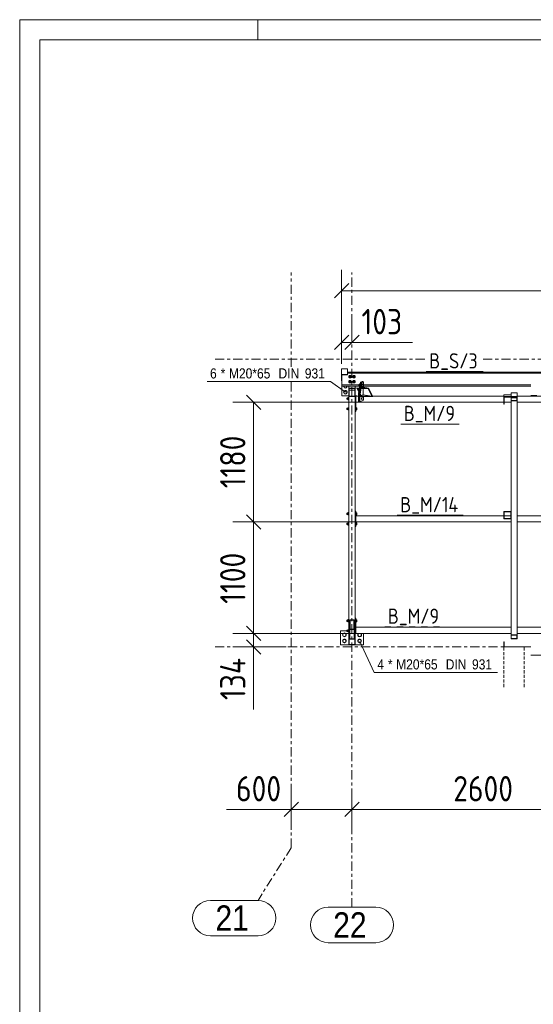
# Model space of a CAD drawing. Header units: millimetres. Extents: x 581 to 1768, y 561 to 1400.
# Tile 20 of 91: x 581 to 683, y 1206 to 1400. Entities that reach past the tile are written whole.
import ezdxf

# ---------------------------------------------------------------- set-up
doc = ezdxf.new("R2010")
doc.units = ezdxf.units.MM
doc.header["$LTSCALE"] = 0.6
for name, pattern in [('VERDECKT2', [1.5, 1, -0.5]), ('XKITLINE00', [0]), ('XKITLINE02', [4, 2, -2]), ('XKITLINE03', [6, 3, -1, 1, -1])]:
    doc.linetypes.add(name, pattern=pattern)
for name, color, linetype, lineweight in [('Bolt', 7, 'Continuous', 0), ('BoltMark', 3, 'Continuous', 0), ('DrawingSheet', 5, 'Continuous', 0), ('Part', 2, 'Continuous', 0), ('PartMark', 3, 'Continuous', 0), ('S-GRID', 1, 'Continuous', 0), ('Z-DIMENSIONS', 1, 'Continuous', 0)]:
    doc.layers.add(name, color=color, linetype=linetype, lineweight=lineweight)
doc.styles.add('ARIAL', font='ARIAL.TTF')
doc.styles.add('ISOCPEUR', font='ISOCPEUR.TTF')

msp = doc.modelspace()

# ---------------------------------------------------------------- linework, layer by layer
at = {"layer": 'Bolt', "color": 3, "linetype": 'XKITLINE00', "lineweight": 0}
for p, q in [((646.19, 1329.69), (646.16, 1329.58)), ((646.16, 1329.56), (646.19, 1329.68)), ((646.16, 1329.56), (646.16, 1329.58)), ((646.19, 1329.45), (646.16, 1329.56)), ((646.19, 1328.74), (646.16, 1328.62)), ((646.16, 1328.61), (646.19, 1328.72)), ((646.16, 1328.61), (646.16, 1328.62)), ((646.19, 1328.49), (646.16, 1328.61)), ((646.29, 1329.74), (646.18, 1329.56)), ((646.18, 1329.5), (646.29, 1329.69)), ((646.18, 1329.5), (646.18, 1329.56)), ((646.18, 1329.5), (646.29, 1329.32)), ((646.29, 1328.79), (646.18, 1328.61)), ((646.18, 1328.55), (646.29, 1328.73)), ((646.18, 1328.55), (646.18, 1328.61)), ((646.28, 1329.78), (646.19, 1329.69)), ((646.19, 1329.68), (646.28, 1329.76)), ((646.19, 1329.45), (646.25, 1329.4)), ((646.28, 1328.82), (646.19, 1328.74)), ((646.19, 1328.72), (646.28, 1328.8)), ((646.4, 1329.81), (646.28, 1329.78)), ((646.28, 1329.76), (646.4, 1329.79)), ((646.28, 1329.47), (646.3, 1329.53)), ((646.28, 1329.47), (646.28, 1329.5)), ((646.3, 1329.41), (646.28, 1329.47)), ((646.4, 1328.85), (646.28, 1328.82)), ((646.28, 1328.8), (646.4, 1328.84)), ((646.29, 1329.69), (646.29, 1329.74)), ((646.51, 1329.74), (646.29, 1329.74)), ((646.29, 1329.69), (646.51, 1329.69)), ((646.29, 1329.32), (646.51, 1329.32)), ((646.29, 1328.73), (646.29, 1328.79)), ((646.51, 1328.79), (646.29, 1328.79)), ((646.29, 1328.73), (646.51, 1328.73)), ((646.3, 1329.53), (646.34, 1329.57)), ((646.34, 1329.37), (646.3, 1329.41)), ((646.3, 1328.57), (646.34, 1328.61)), ((646.34, 1329.57), (646.4, 1329.58)), ((646.4, 1329.35), (646.34, 1329.37)), ((646.34, 1328.61), (646.4, 1328.63)), ((646.52, 1329.78), (646.4, 1329.81)), ((646.4, 1329.79), (646.52, 1329.76)), ((646.4, 1329.58), (646.46, 1329.57)), ((646.46, 1329.37), (646.4, 1329.35)), ((646.52, 1328.82), (646.4, 1328.85)), ((646.4, 1328.84), (646.52, 1328.8)), ((646.4, 1328.63), (646.46, 1328.61)), ((646.46, 1329.57), (646.51, 1329.53)), ((646.51, 1329.41), (646.46, 1329.37)), ((646.46, 1328.61), (646.51, 1328.57)), ((646.51, 1329.69), (646.51, 1329.74)), ((646.62, 1329.56), (646.51, 1329.74)), ((646.62, 1329.5), (646.51, 1329.69)), ((646.51, 1329.53), (646.52, 1329.47)), ((646.51, 1329.32), (646.62, 1329.5)), ((646.52, 1329.47), (646.51, 1329.41)), ((646.51, 1328.73), (646.51, 1328.79)), ((646.62, 1328.61), (646.51, 1328.79)), ((646.62, 1328.55), (646.51, 1328.73)), ((646.61, 1329.69), (646.52, 1329.78)), ((646.52, 1329.76), (646.61, 1329.68)), ((646.52, 1329.47), (646.52, 1329.5)), ((646.61, 1328.74), (646.52, 1328.82)), ((646.52, 1328.8), (646.61, 1328.72)), ((646.61, 1329.45), (646.56, 1329.4)), ((646.64, 1329.58), (646.61, 1329.69)), ((646.61, 1329.68), (646.64, 1329.56)), ((646.64, 1329.56), (646.61, 1329.45)), ((646.64, 1328.62), (646.61, 1328.74)), ((646.61, 1328.72), (646.64, 1328.61)), ((646.64, 1328.61), (646.61, 1328.49)), ((646.62, 1329.5), (646.62, 1329.56)), ((646.62, 1328.55), (646.62, 1328.61)), ((646.64, 1329.56), (646.64, 1329.58)), ((646.64, 1328.61), (646.64, 1328.62)), ((646.99, 1329.69), (646.96, 1329.58)), ((646.96, 1329.56), (646.99, 1329.68)), ((646.96, 1329.56), (646.96, 1329.58)), ((646.99, 1329.45), (646.96, 1329.56)), ((646.99, 1328.74), (646.96, 1328.62)), ((646.96, 1328.61), (646.99, 1328.72)), ((646.96, 1328.61), (646.96, 1328.62)), ((646.99, 1328.49), (646.96, 1328.61)), ((647.09, 1329.74), (646.98, 1329.56)), ((646.98, 1329.5), (647.09, 1329.69)), ((646.98, 1329.5), (646.98, 1329.56)), ((646.98, 1329.5), (647.09, 1329.32)), ((647.09, 1328.79), (646.98, 1328.61)), ((646.98, 1328.55), (647.09, 1328.73)), ((646.98, 1328.55), (646.98, 1328.61)), ((647.08, 1329.78), (646.99, 1329.69)), ((646.99, 1329.68), (647.08, 1329.76)), ((646.99, 1329.45), (647.05, 1329.4)), ((647.08, 1328.82), (646.99, 1328.74)), ((646.99, 1328.72), (647.08, 1328.8)), ((647.2, 1329.81), (647.08, 1329.78)), ((647.08, 1329.76), (647.2, 1329.79)), ((647.08, 1329.47), (647.1, 1329.53)), ((647.08, 1329.47), (647.08, 1329.5)), ((647.1, 1329.41), (647.08, 1329.47)), ((647.2, 1328.85), (647.08, 1328.82)), ((647.08, 1328.8), (647.2, 1328.84)), ((647.09, 1329.69), (647.09, 1329.74)), ((647.31, 1329.74), (647.09, 1329.74)), ((647.09, 1329.69), (647.31, 1329.69)), ((647.09, 1329.32), (647.31, 1329.32)), ((647.09, 1328.73), (647.09, 1328.79)), ((647.31, 1328.79), (647.09, 1328.79)), ((647.09, 1328.73), (647.31, 1328.73)), ((647.1, 1329.53), (647.14, 1329.57)), ((647.14, 1329.37), (647.1, 1329.41)), ((647.1, 1328.57), (647.14, 1328.61)), ((647.14, 1329.57), (647.2, 1329.58)), ((647.2, 1329.35), (647.14, 1329.37)), ((647.14, 1328.61), (647.2, 1328.63)), ((647.32, 1329.78), (647.2, 1329.81)), ((647.2, 1329.79), (647.32, 1329.76)), ((647.2, 1329.58), (647.26, 1329.57)), ((647.26, 1329.37), (647.2, 1329.35)), ((647.32, 1328.82), (647.2, 1328.85)), ((647.2, 1328.84), (647.32, 1328.8)), ((647.2, 1328.63), (647.26, 1328.61)), ((647.26, 1329.57), (647.31, 1329.53)), ((647.31, 1329.41), (647.26, 1329.37)), ((647.26, 1328.61), (647.31, 1328.57)), ((647.31, 1329.69), (647.31, 1329.74)), ((647.42, 1329.56), (647.31, 1329.74)), ((647.42, 1329.5), (647.31, 1329.69)), ((647.31, 1329.53), (647.32, 1329.47)), ((647.31, 1329.32), (647.42, 1329.5)), ((647.32, 1329.47), (647.31, 1329.41)), ((647.31, 1328.73), (647.31, 1328.79)), ((647.42, 1328.61), (647.31, 1328.79)), ((647.42, 1328.55), (647.31, 1328.73)), ((647.41, 1329.69), (647.32, 1329.78)), ((647.32, 1329.76), (647.41, 1329.68)), ((647.32, 1329.47), (647.32, 1329.5)), ((647.41, 1328.74), (647.32, 1328.82)), ((647.32, 1328.8), (647.41, 1328.72)), ((647.41, 1329.45), (647.36, 1329.4)), ((647.44, 1329.58), (647.41, 1329.69)), ((647.41, 1329.68), (647.44, 1329.56)), ((647.44, 1329.56), (647.41, 1329.45)), ((647.44, 1328.62), (647.41, 1328.74)), ((647.41, 1328.72), (647.44, 1328.61)), ((647.44, 1328.61), (647.41, 1328.49)), ((647.42, 1329.5), (647.42, 1329.56)), ((647.42, 1328.55), (647.42, 1328.61)), ((647.44, 1329.56), (647.44, 1329.58)), ((647.44, 1328.61), (647.44, 1328.62)), ((645.33, 1327.4), (645.16, 1327.69)), ((645.16, 1326.5), (645.33, 1326.8)), ((645.68, 1327.4), (645.33, 1327.4)), ((645.33, 1326.8), (645.68, 1326.8)), ((645.84, 1327.69), (645.68, 1327.4)), ((645.68, 1326.8), (645.85, 1326.5)), ((646.18, 1328.55), (646.29, 1328.37)), ((646.19, 1328.49), (646.25, 1328.44)), ((646.28, 1328.51), (646.3, 1328.57)), ((646.28, 1328.51), (646.28, 1328.55)), ((646.3, 1328.46), (646.28, 1328.51)), ((646.29, 1328.37), (646.51, 1328.37)), ((646.34, 1328.41), (646.3, 1328.46)), ((646.4, 1328.4), (646.34, 1328.41)), ((646.46, 1328.41), (646.4, 1328.4)), ((646.51, 1328.46), (646.46, 1328.41)), ((646.51, 1328.57), (646.52, 1328.51)), ((646.51, 1328.37), (646.62, 1328.55)), ((646.52, 1328.51), (646.51, 1328.46)), ((646.52, 1328.51), (646.52, 1328.55)), ((646.61, 1328.49), (646.56, 1328.44)), ((646.98, 1328.55), (647.09, 1328.37)), ((646.99, 1328.49), (647.05, 1328.44)), ((647.08, 1328.51), (647.1, 1328.57)), ((647.08, 1328.51), (647.08, 1328.55)), ((647.1, 1328.46), (647.08, 1328.51)), ((647.09, 1328.37), (647.31, 1328.37)), ((647.14, 1328.41), (647.1, 1328.46)), ((647.2, 1328.4), (647.14, 1328.41)), ((647.26, 1328.41), (647.2, 1328.4)), ((647.31, 1328.46), (647.26, 1328.41)), ((647.31, 1328.57), (647.32, 1328.51)), ((647.31, 1328.37), (647.42, 1328.55)), ((647.32, 1328.51), (647.31, 1328.46)), ((647.32, 1328.51), (647.32, 1328.55)), ((647.41, 1328.49), (647.36, 1328.44)), ((648.19, 1328.11), (648.12, 1327.85)), ((648.12, 1327.85), (648.29, 1327.82)), ((648.19, 1327.65), (648.12, 1327.85)), ((648.29, 1328.09), (648.14, 1327.84)), ((648.14, 1327.84), (648.32, 1327.72)), ((648.33, 1328.18), (648.19, 1328.11)), ((648.19, 1328.11), (648.36, 1328.08)), ((648.19, 1327.65), (648.28, 1327.63)), ((648.29, 1328.09), (648.39, 1328.09)), ((648.29, 1327.82), (648.36, 1328.08)), ((648.29, 1327.82), (648.32, 1327.72)), ((648.39, 1328.09), (648.32, 1327.72)), ((648.33, 1328.18), (648.37, 1328.17)), ((648.36, 1327.95), (648.34, 1327.89)), ((648.34, 1327.89), (648.34, 1327.84)), ((648.34, 1327.84), (648.34, 1327.82)), ((648.34, 1327.82), (648.37, 1327.78)), ((648.39, 1328.09), (648.36, 1328.08)), ((648.37, 1327.97), (648.36, 1327.95)), ((648.4, 1327.99), (648.37, 1327.97)), ((648.37, 1327.84), (648.45, 1327.76)), ((648.37, 1327.78), (648.45, 1327.73)), ((648.48, 1328.02), (648.4, 1327.99)), ((648.54, 1327.69), (648.45, 1327.73)), ((648.56, 1328.03), (648.48, 1328.02)), ((648.49, 1327.93), (648.48, 1327.87)), ((648.48, 1327.87), (648.48, 1327.82)), ((648.48, 1327.82), (648.48, 1327.76)), ((648.48, 1327.76), (648.49, 1327.72)), ((648.51, 1327.97), (648.49, 1327.93)), ((648.49, 1327.72), (648.51, 1327.71)), ((648.56, 1328.03), (648.51, 1327.71)), ((648.54, 1328.01), (648.51, 1327.97)), ((648.56, 1328.03), (648.54, 1328.01)), ((648.65, 1327.66), (648.54, 1327.69)), ((648.63, 1328.03), (648.56, 1327.77)), ((648.56, 1327.77), (648.63, 1327.57)), ((648.56, 1327.77), (648.73, 1327.74)), ((648.69, 1328.02), (648.58, 1328.03)), ((648.74, 1327.99), (648.59, 1328.01)), ((648.59, 1327.7), (648.69, 1327.68)), ((648.59, 1327.7), (648.66, 1327.68)), ((648.61, 1327.79), (648.62, 1327.85)), ((648.62, 1327.74), (648.61, 1327.79)), ((648.62, 1327.85), (648.63, 1327.9)), ((648.62, 1327.8), (648.63, 1327.88)), ((648.63, 1327.72), (648.62, 1327.8)), ((648.63, 1327.7), (648.62, 1327.74)), ((648.76, 1328.09), (648.63, 1328.03)), ((648.63, 1328.03), (648.8, 1328)), ((648.63, 1327.9), (648.65, 1327.95)), ((648.63, 1327.88), (648.66, 1327.95)), ((648.66, 1327.68), (648.63, 1327.72)), ((648.65, 1327.67), (648.63, 1327.7)), ((648.67, 1327.59), (648.63, 1327.57)), ((648.63, 1327.57), (648.8, 1327.54)), ((648.65, 1327.95), (648.68, 1327.99)), ((648.68, 1327.66), (648.65, 1327.67)), ((648.69, 1327.66), (648.65, 1327.66)), ((648.65, 1327.66), (648.68, 1327.66)), ((648.66, 1327.95), (648.71, 1327.99)), ((648.69, 1327.68), (648.66, 1327.68)), ((648.67, 1327.59), (648.76, 1328.09)), ((648.74, 1327.59), (648.67, 1327.59)), ((648.68, 1327.99), (648.71, 1328.01)), ((648.69, 1327.66), (648.68, 1327.66)), ((648.75, 1328.01), (648.69, 1328.02)), ((648.69, 1328.02), (648.73, 1328.01)), ((648.71, 1328.01), (648.73, 1328.01)), ((648.71, 1327.99), (648.74, 1327.99)), ((648.73, 1328.01), (648.75, 1328.01)), ((648.73, 1327.74), (648.8, 1328)), ((648.8, 1327.54), (648.73, 1327.74)), ((648.74, 1327.59), (648.91, 1327.59)), ((648.76, 1328.09), (648.82, 1328.09)), ((648.8, 1328), (648.95, 1328.07)), ((648.91, 1327.59), (648.8, 1327.54)), ((648.82, 1328.09), (648.95, 1328.07)), ((648.83, 1328.08), (648.98, 1327.99)), ((648.98, 1327.99), (648.91, 1327.59)), ((648.98, 1327.99), (648.95, 1328.07)), ((645.33, 1326.2), (645.16, 1326.5)), ((645.68, 1326.2), (645.33, 1326.2)), ((645.85, 1326.5), (645.68, 1326.2)), ((645.81, 1325.35), (645.81, 1325.34)), ((645.81, 1325.35), (645.95, 1325.35)), ((645.81, 1325.35), (645.81, 1325.34)), ((645.81, 1325.35), (645.95, 1325.35)), ((645.81, 1325.34), (645.81, 1325.13)), ((645.81, 1325.34), (645.81, 1325.11)), ((645.81, 1325.11), (645.81, 1325.13)), ((645.81, 1325.11), (645.95, 1325.11)), ((645.81, 1325.11), (645.95, 1325.11)), ((645.95, 1325.45), (645.95, 1325.01)), ((645.95, 1325.45), (646.15, 1325.45)), ((645.95, 1325.45), (645.95, 1325.01)), ((645.95, 1325.45), (646.15, 1325.45)), ((645.95, 1325.34), (646.15, 1325.34)), ((645.95, 1325.34), (646.15, 1325.34)), ((645.95, 1325.12), (646.15, 1325.12)), ((645.95, 1325.12), (646.15, 1325.12)), ((645.95, 1325.01), (646.15, 1325.01)), ((645.95, 1325.01), (646.15, 1325.01)), ((646.15, 1325.47), (646.15, 1324.99)), ((646.15, 1325.47), (646.2, 1325.47)), ((646.15, 1325.47), (646.15, 1324.99)), ((646.15, 1325.47), (646.2, 1325.47)), ((646.15, 1324.99), (646.2, 1324.99)), ((646.15, 1324.99), (646.2, 1324.99)), ((648.61, 1325.27), (648.73, 1325.25)), ((648.69, 1325.54), (648.8, 1325.51)), ((648.69, 1325.08), (648.8, 1325.06)), ((648.73, 1325.25), (648.8, 1325.51)), ((648.8, 1325.06), (648.73, 1325.25)), ((648.8, 1325.51), (648.95, 1325.58)), ((648.83, 1325.6), (648.95, 1325.58)), ((645.81, 1323.35), (645.81, 1323.34)), ((645.81, 1323.35), (645.95, 1323.35)), ((645.81, 1323.35), (645.81, 1323.34)), ((645.81, 1323.35), (645.95, 1323.35)), ((645.81, 1323.34), (645.81, 1323.13)), ((645.81, 1323.34), (645.81, 1323.11)), ((645.81, 1323.11), (645.81, 1323.13)), ((645.81, 1323.11), (645.95, 1323.11)), ((645.81, 1323.11), (645.95, 1323.11)), ((645.95, 1323.45), (645.95, 1323.01)), ((645.95, 1323.45), (646.15, 1323.45)), ((645.95, 1323.45), (645.95, 1323.01)), ((645.95, 1323.45), (646.15, 1323.45)), ((645.95, 1323.34), (646.15, 1323.34)), ((645.95, 1323.34), (646.15, 1323.34)), ((645.95, 1323.12), (646.15, 1323.12)), ((645.95, 1323.12), (646.15, 1323.12)), ((645.95, 1323.01), (646.15, 1323.01)), ((645.95, 1323.01), (646.15, 1323.01)), ((646.15, 1323.47), (646.15, 1322.99)), ((646.15, 1323.47), (646.2, 1323.47)), ((646.15, 1323.47), (646.15, 1322.99)), ((646.15, 1323.47), (646.2, 1323.47)), ((646.15, 1322.99), (646.2, 1322.99)), ((646.15, 1322.99), (646.2, 1322.99)), ((647.56, 1323.47), (647.61, 1323.47)), ((647.56, 1323.47), (647.61, 1323.47)), ((647.56, 1322.99), (647.61, 1322.99)), ((647.56, 1322.99), (647.61, 1322.99)), ((647.61, 1323.47), (647.61, 1322.99)), ((647.61, 1323.47), (647.61, 1322.99)), ((647.61, 1323.44), (647.76, 1323.44)), ((647.61, 1323.44), (647.76, 1323.44)), ((647.61, 1323.34), (647.76, 1323.34)), ((647.61, 1323.34), (647.76, 1323.34)), ((647.61, 1323.13), (647.76, 1323.13)), ((647.61, 1323.13), (647.76, 1323.13)), ((647.61, 1323.02), (647.76, 1323.02)), ((647.61, 1323.02), (647.76, 1323.02)), ((647.76, 1323.02), (647.76, 1323.44)), ((647.76, 1323.44), (647.76, 1323.02)), ((645.81, 1302.65), (645.81, 1302.64)), ((645.81, 1302.65), (645.95, 1302.65)), ((645.81, 1302.64), (645.81, 1302.43)), ((645.81, 1302.41), (645.81, 1302.43)), ((645.81, 1302.41), (645.95, 1302.41)), ((645.95, 1302.75), (645.95, 1302.31)), ((645.95, 1302.75), (646.15, 1302.75)), ((645.95, 1302.64), (646.15, 1302.64)), ((645.95, 1302.42), (646.15, 1302.42)), ((645.95, 1302.31), (646.15, 1302.31)), ((646.15, 1302.77), (646.15, 1302.29)), ((646.15, 1302.77), (646.2, 1302.77)), ((646.15, 1302.29), (646.2, 1302.29)), ((647.56, 1302.77), (647.61, 1302.77)), ((647.56, 1302.29), (647.61, 1302.29)), ((647.61, 1302.77), (647.61, 1302.29)), ((647.61, 1302.74), (647.76, 1302.74)), ((647.61, 1302.64), (647.76, 1302.64)), ((647.61, 1302.43), (647.76, 1302.43)), ((647.61, 1302.32), (647.76, 1302.32)), ((647.76, 1302.32), (647.76, 1302.74)), ((645.81, 1300.65), (645.81, 1300.64)), ((645.81, 1300.65), (645.95, 1300.65)), ((645.81, 1300.64), (645.81, 1300.43)), ((645.81, 1300.41), (645.81, 1300.43)), ((645.81, 1300.41), (645.95, 1300.41)), ((645.95, 1300.75), (645.95, 1300.31)), ((645.95, 1300.75), (646.15, 1300.75)), ((645.95, 1300.64), (646.15, 1300.64)), ((645.95, 1300.42), (646.15, 1300.42)), ((645.95, 1300.31), (646.15, 1300.31)), ((646.15, 1300.77), (646.15, 1300.29)), ((646.15, 1300.77), (646.2, 1300.77)), ((646.15, 1300.29), (646.2, 1300.29)), ((647.56, 1300.77), (647.61, 1300.77)), ((647.56, 1300.29), (647.61, 1300.29)), ((647.61, 1300.77), (647.61, 1300.29)), ((647.61, 1300.74), (647.76, 1300.74)), ((647.61, 1300.64), (647.76, 1300.64)), ((647.61, 1300.43), (647.76, 1300.43)), ((647.61, 1300.32), (647.76, 1300.32)), ((647.76, 1300.32), (647.76, 1300.74)), ((645.81, 1281.55), (645.81, 1281.54)), ((645.81, 1281.55), (645.95, 1281.55)), ((645.81, 1281.55), (645.81, 1281.54)), ((645.81, 1281.55), (645.95, 1281.55)), ((645.81, 1281.54), (645.81, 1281.33)), ((645.81, 1281.54), (645.81, 1281.31)), ((645.81, 1281.31), (645.81, 1281.33)), ((645.81, 1281.31), (645.95, 1281.31)), ((645.81, 1281.31), (645.95, 1281.31)), ((645.95, 1281.65), (645.95, 1281.21)), ((645.95, 1281.65), (646.15, 1281.65)), ((645.95, 1281.65), (645.95, 1281.21)), ((645.95, 1281.65), (646.15, 1281.65)), ((645.95, 1281.54), (646.15, 1281.54)), ((645.95, 1281.54), (646.15, 1281.54)), ((645.95, 1281.32), (646.15, 1281.32)), ((645.95, 1281.32), (646.15, 1281.32)), ((645.95, 1281.21), (646.15, 1281.21)), ((645.95, 1281.21), (646.15, 1281.21)), ((646.15, 1281.67), (646.15, 1281.19)), ((646.15, 1281.67), (646.2, 1281.67)), ((646.15, 1281.67), (646.15, 1281.19)), ((646.15, 1281.67), (646.2, 1281.67)), ((646.15, 1281.19), (646.2, 1281.19)), ((646.15, 1281.19), (646.2, 1281.19)), ((647.56, 1281.67), (647.61, 1281.67)), ((647.56, 1281.67), (647.61, 1281.67)), ((647.56, 1281.19), (647.61, 1281.19)), ((647.56, 1281.19), (647.61, 1281.19)), ((647.61, 1281.67), (647.61, 1281.19)), ((647.61, 1281.67), (647.61, 1281.19)), ((647.61, 1281.64), (647.76, 1281.64)), ((647.61, 1281.64), (647.76, 1281.64)), ((647.61, 1281.54), (647.76, 1281.54)), ((647.61, 1281.54), (647.76, 1281.54)), ((647.61, 1281.33), (647.76, 1281.33)), ((647.61, 1281.33), (647.76, 1281.33)), ((647.61, 1281.22), (647.76, 1281.22)), ((647.61, 1281.22), (647.76, 1281.22)), ((647.76, 1281.22), (647.76, 1281.64)), ((647.76, 1281.64), (647.76, 1281.22)), ((645, 1278.82), (645.3, 1278.99)), ((645, 1278.47), (645, 1278.82)), ((645.3, 1278.3), (645, 1278.47)), ((645.3, 1278.99), (645.6, 1278.82)), ((645.6, 1278.47), (645.3, 1278.3)), ((645.6, 1278.82), (645.6, 1278.47)), ((645.81, 1279.55), (645.81, 1279.54)), ((645.81, 1279.55), (645.95, 1279.55)), ((645.81, 1279.55), (645.81, 1279.54)), ((645.81, 1279.55), (645.95, 1279.55)), ((645.81, 1279.54), (645.81, 1279.45)), ((645.81, 1279.54), (645.81, 1279.31)), ((645.81, 1279.31), (645.95, 1279.31)), ((645.95, 1279.65), (645.95, 1279.45)), ((645.95, 1279.65), (646.15, 1279.65)), ((645.95, 1279.65), (645.95, 1279.21)), ((645.95, 1279.65), (646.15, 1279.65)), ((645.95, 1279.54), (646.15, 1279.54)), ((645.95, 1279.54), (646.15, 1279.54)), ((645.95, 1279.32), (646.15, 1279.32)), ((645.95, 1279.21), (646.15, 1279.21)), ((646.15, 1279.67), (646.15, 1279.45)), ((646.15, 1279.67), (646.2, 1279.67)), ((646.15, 1279.67), (646.15, 1279.19)), ((646.15, 1279.67), (646.2, 1279.67)), ((646.15, 1279.19), (646.2, 1279.19)), ((648, 1278.82), (648.19, 1278.93)), ((648, 1278.47), (648, 1278.82)), ((648.3, 1278.3), (648, 1278.47)), ((648.6, 1278.47), (648.3, 1278.3)), ((648.41, 1278.93), (648.6, 1278.82)), ((648.6, 1278.82), (648.6, 1278.47)), ((645, 1277.62), (645.3, 1277.79)), ((645, 1277.27), (645, 1277.62)), ((645.3, 1277.1), (645, 1277.27)), ((645.3, 1277.79), (645.6, 1277.62)), ((645.6, 1277.27), (645.3, 1277.1)), ((645.6, 1277.62), (645.6, 1277.27)), ((648, 1277.62), (648.3, 1277.79)), ((648, 1277.27), (648, 1277.62)), ((648.3, 1277.1), (648, 1277.27)), ((648.3, 1277.79), (648.6, 1277.62)), ((648.6, 1277.27), (648.3, 1277.1)), ((648.6, 1277.62), (648.6, 1277.27))]:
    msp.add_line(p, q, dxfattribs=at)
for centre, start, end in [((645.5, 1327.7), 182.1333, 357.8667), ((645.5, 1326.5), 360, 180), ((645.5, 1326.5), 180, 360), ((645.3, 1278.65), 90, 270), ((645.3, 1278.65), 270, 90), ((648.3, 1278.65), 127.9264, 52.0736), ((645.3, 1277.45), 90, 270), ((645.3, 1277.45), 270, 90), ((648.3, 1277.45), 90, 270), ((648.3, 1277.45), 270, 90)]:
    msp.add_arc(centre, 0.37, start, end, dxfattribs=at)
at = {"layer": 'BoltMark', "color": 4, "linetype": 'XKITLINE00', "lineweight": 0}
for p, q in [((618.17, 1328.62), (642.53, 1328.62)), ((645.5, 1326.5), (642.53, 1328.62)), ((648.34, 1277.35), (651.2, 1271.22)), ((651.2, 1271.22), (675.55, 1271.22))]:
    msp.add_line(p, q, dxfattribs=at)
at = {"layer": 'DrawingSheet', "color": 2, "linetype": 'XKITLINE00', "lineweight": 0}
for p, q in [((1768.18, 1400), (581.18, 1400)), ((581.18, 1400), (581.18, 561)), ((628.18, 1396), (628.18, 1400))]:
    msp.add_line(p, q, dxfattribs=at)
at = {"layer": 'DrawingSheet', "color": 3, "linetype": 'XKITLINE00', "lineweight": 0}
for p, q in [((1764.18, 1396), (585.18, 1396)), ((585.18, 1396), (585.18, 565))]:
    msp.add_line(p, q, dxfattribs=at)
at = {"layer": 'Part', "color": 2, "linetype": 'XKITLINE00', "lineweight": 0}
for p, q in [((645.94, 1331.13), (644.74, 1331.13)), ((644.74, 1331.13), (644.74, 1328.74)), ((645.94, 1331.13), (645.94, 1329.94)), ((644.74, 1330), (645.94, 1330)), ((644.74, 1328.74), (644.8, 1328.74)), ((645.94, 1329.94), (644.8, 1329.94)), ((644.8, 1329.94), (644.8, 1328.74)), ((644.8, 1327.69), (644.8, 1328.74)), ((704.8, 1330.49), (645.94, 1330.49)), ((645.94, 1330.25), (704.8, 1330.25)), ((648.46, 1328.47), (648.8, 1328.63)), ((648.64, 1328.47), (648.93, 1328.61)), ((648.64, 1328.47), (648.93, 1328.61)), ((648.8, 1328.63), (648.93, 1328.61)), ((648.93, 1328.61), (649.07, 1328.58)), ((644.8, 1327.99), (648.37, 1327.99)), ((644.8, 1327.99), (648.37, 1327.99)), ((644.8, 1327.98), (648.37, 1327.98)), ((644.8, 1327.69), (648.32, 1327.69)), ((644.8, 1327.69), (644.8, 1325.8)), ((646.2, 1325.65), (646.2, 1327.69)), ((647.4, 1327.32), (646.2, 1327.32)), ((647.34, 1327.26), (646.26, 1327.26)), ((646.26, 1327.26), (646.26, 1325.71)), ((646.26, 1326.93), (647.34, 1326.93)), ((647.34, 1325.71), (647.34, 1327.26)), ((647.4, 1327.38), (647.4, 1327.69)), ((647.4, 1327.69), (647.4, 1325.65)), ((647.4, 1327.38), (647.77, 1327.32)), ((648.12, 1326.59), (647.77, 1327.32)), ((647.77, 1327.32), (648.25, 1327.32)), ((648.15, 1326.76), (647.92, 1327.26)), ((647.92, 1327.26), (648.24, 1327.26)), ((647.99, 1327.69), (648.31, 1327.63)), ((648.46, 1328.47), (648.07, 1326.3)), ((648.15, 1326.76), (648.12, 1326.59)), ((648.21, 1326.01), (648.64, 1328.47)), ((648.64, 1328.47), (648.21, 1326.01)), ((648.24, 1327.26), (648.25, 1327.32)), ((648.34, 1325.73), (648.83, 1328.47)), ((648.64, 1328.47), (648.46, 1328.47)), ((648.61, 1327.26), (648.63, 1327.32)), ((649.99, 1327.26), (648.61, 1327.26)), ((648.63, 1327.32), (649.02, 1327.51)), ((650.08, 1327.32), (648.63, 1327.32)), ((648.83, 1328.47), (648.64, 1328.47)), ((648.83, 1328.47), (649.07, 1328.58)), ((648.99, 1327.26), (648.99, 1326.02)), ((650.08, 1327.32), (649.02, 1327.51)), ((649.07, 1327.5), (649.07, 1328.58)), ((649.07, 1327.99), (682.13, 1327.99)), ((649.07, 1327.99), (682.13, 1327.99)), ((649.07, 1327.98), (682.13, 1327.98)), ((649.07, 1327.69), (682.13, 1327.69)), ((650.74, 1325.71), (649.99, 1327.26)), ((650.89, 1325.65), (650.08, 1327.32)), ((644.8, 1325.8), (646.2, 1325.8)), ((646.2, 1277.85), (646.2, 1325.65)), ((647.4, 1325.65), (646.2, 1325.65)), ((646.26, 1325.71), (647.34, 1325.71)), ((647.4, 1325.85), (648.07, 1325.74)), ((647.4, 1325.8), (647.68, 1325.8)), ((647.56, 1325.73), (647.4, 1325.73)), ((647.4, 1325.65), (647.4, 1322.73)), ((647.56, 1325.73), (648.07, 1325.73)), ((647.56, 1324.53), (647.56, 1325.73)), ((647.56, 1322.73), (647.56, 1325.73)), ((648.07, 1326.3), (648.07, 1324.65)), ((648.07, 1326.3), (648.21, 1326.01)), ((648.21, 1326.01), (648.21, 1324.63)), ((648.21, 1326.01), (648.21, 1324.63)), ((648.21, 1326.01), (648.34, 1325.73)), ((648.34, 1325.73), (648.34, 1324.6)), ((649.07, 1324.95), (648.34, 1324.6)), ((648.43, 1326.2), (648.39, 1326.02)), ((648.39, 1326.02), (648.57, 1325.65)), ((648.39, 1326.02), (648.39, 1325.68)), ((648.57, 1325.65), (648.39, 1325.68)), ((648.43, 1326.2), (648.66, 1325.71)), ((648.57, 1325.65), (650.89, 1325.65)), ((648.99, 1326.02), (648.6, 1325.83)), ((648.66, 1325.71), (650.74, 1325.71)), ((648.99, 1326.02), (650.74, 1325.71)), ((649.07, 1324.95), (649.07, 1325.65)), ((650.84, 1325.73), (676.8, 1325.73)), ((676.8, 1325.98), (678.2, 1325.98)), ((676.8, 1324.18), (676.8, 1325.98)), ((676.8, 1325.65), (678.2, 1325.65)), ((678.2, 1325.56), (676.88, 1325.56)), ((676.88, 1325.56), (676.88, 1324.18)), ((678.2, 1324.81), (678.2, 1326.41)), ((678.2, 1326.41), (679.4, 1326.41)), ((678.2, 1326.41), (679.4, 1326.41)), ((678.2, 1325.98), (678.2, 1325.56)), ((678.2, 1325.65), (679.4, 1325.65)), ((679.4, 1324.81), (678.2, 1324.81)), ((678.2, 1278.65), (678.2, 1324.81)), ((679.34, 1325.58), (678.26, 1325.58)), ((678.26, 1325.58), (678.26, 1324.87)), ((678.26, 1325.41), (679.34, 1325.41)), ((678.26, 1325.41), (679.34, 1325.41)), ((678.26, 1324.87), (679.34, 1324.87)), ((679.34, 1324.87), (679.34, 1325.58)), ((679.4, 1324.81), (679.4, 1326.41)), ((679.4, 1325.73), (698.04, 1325.73)), ((679.4, 1278.65), (679.4, 1324.81)), ((647.56, 1324.53), (676.8, 1324.53)), ((648.07, 1324.65), (648.21, 1324.63)), ((648.34, 1324.6), (648.21, 1324.63)), ((676.88, 1324.18), (676.8, 1324.18)), ((676.88, 1324.53), (678.2, 1324.53)), ((679.4, 1324.53), (698.04, 1324.53)), ((647.4, 1281.93), (647.4, 1322.73)), ((647.4, 1322.73), (647.56, 1322.73)), ((647.4, 1303.03), (647.56, 1303.03)), ((647.56, 1303.03), (647.56, 1300.03)), ((647.56, 1302.13), (676.8, 1302.13)), ((676.8, 1302.95), (678.2, 1302.95)), ((676.8, 1301.55), (676.8, 1302.95)), ((678.2, 1301.55), (676.8, 1301.55)), ((678.14, 1302.89), (676.86, 1302.89)), ((676.86, 1302.89), (676.86, 1301.61)), ((676.86, 1302.13), (678.14, 1302.13)), ((676.86, 1301.61), (678.14, 1301.61)), ((678.14, 1301.61), (678.14, 1302.89)), ((678.2, 1302.95), (678.2, 1301.55)), ((678.2, 1302.13), (678.2, 1302.13)), ((679.4, 1302.13), (698.04, 1302.13)), ((647.56, 1300.03), (647.4, 1300.03)), ((647.56, 1300.93), (678.2, 1300.93)), ((679.4, 1300.93), (698.04, 1300.93)), ((646.4, 1277.85), (646.4, 1281.63)), ((646.4, 1281.63), (647.2, 1281.63)), ((647.14, 1281.53), (646.46, 1281.53)), ((646.46, 1281.53), (646.46, 1279.79)), ((647.14, 1279.79), (647.14, 1281.53)), ((647.2, 1281.63), (647.2, 1277.85)), ((647.56, 1281.93), (647.4, 1281.93)), ((647.4, 1281.93), (647.4, 1278.93)), ((647.56, 1278.93), (647.56, 1281.93)), ((647.56, 1280.13), (678.2, 1280.13)), ((647.56, 1278.93), (647.56, 1280.13)), ((679.4, 1280.13), (698.04, 1280.13)), ((646.2, 1279.45), (644.5, 1279.45)), ((644.5, 1279.45), (644.5, 1276.65)), ((647.2, 1279.69), (646.4, 1279.69)), ((646.46, 1279.79), (647.14, 1279.79)), ((647.4, 1278.93), (647.56, 1278.93)), ((647.4, 1277.85), (647.4, 1278.93)), ((647.56, 1278.93), (678.2, 1278.93)), ((649.1, 1276.65), (649.1, 1278.93)), ((678.2, 1277.85), (678.2, 1278.65)), ((678.2, 1278.65), (679.4, 1278.65)), ((679.34, 1278.59), (678.26, 1278.59)), ((678.26, 1278.59), (678.26, 1277.91)), ((679.34, 1277.91), (679.34, 1278.59)), ((679.4, 1278.93), (698.04, 1278.93)), ((679.4, 1277.85), (679.4, 1278.65)), ((644.5, 1276.65), (646.2, 1276.65)), ((646.2, 1276.65), (646.2, 1277.85)), ((646.2, 1277.85), (647.4, 1277.85)), ((647.4, 1276.65), (646.2, 1276.65)), ((647.34, 1277.79), (646.26, 1277.79)), ((646.26, 1277.79), (646.26, 1276.71)), ((646.26, 1276.71), (647.34, 1276.71)), ((647.34, 1276.71), (647.34, 1277.79)), ((647.4, 1277.85), (647.4, 1276.65)), ((647.4, 1276.65), (649.1, 1276.65)), ((676.8, 1276.25), (676.8, 1277.25)), ((676.8, 1277.25), (676.86, 1277.25)), ((676.8, 1276.25), (679.8, 1276.25)), ((676.86, 1277.25), (676.86, 1276.31)), ((676.86, 1276.31), (679.8, 1276.31)), ((679.4, 1277.85), (678.2, 1277.85)), ((678.26, 1277.91), (679.34, 1277.91)), ((679.8, 1276.25), (679.8, 1276.31))]:
    msp.add_line(p, q, dxfattribs=at)
at = {"layer": 'Part', "color": 4, "linetype": 'VERDECKT2', "lineweight": 0}
for p, q in [((676.8, 1268.35), (676.8, 1276.25)), ((680.8, 1276.25), (676.8, 1276.25)), ((680.8, 1268.35), (680.8, 1276.25)), ((680.8, 1276.25), (682.13, 1276.25))]:
    msp.add_line(p, q, dxfattribs=at)
at = {"layer": 'PartMark', "color": 1, "linetype": 'XKITLINE00', "lineweight": 0}
for p, q in [((661.45, 1330.59), (672.7, 1330.59)), ((656.43, 1320.23), (667.94, 1320.23)), ((655.73, 1302.23), (668.78, 1302.23)), ((682.13, 1274.63), (693.64, 1274.63))]:
    msp.add_line(p, q, dxfattribs=at)
at = {"layer": 'PartMark', "color": 1, "linetype": 'XKITLINE02', "lineweight": 0}
for p, q in [((682.13, 1325.83), (693.64, 1325.83)), ((653.28, 1280.23), (664.79, 1280.23))]:
    msp.add_line(p, q, dxfattribs=at)
at = {"layer": 'S-GRID', "color": 1, "linetype": 'XKITLINE03', "lineweight": 0}
for p, q in [((634.8, 1331.52), (634.8, 1350.13)), ((646.8, 1224.92), (646.8, 1350.13)), ((619.76, 1333.05), (661.45, 1333.05)), ((672.7, 1333.05), (718.45, 1333.05)), ((634.8, 1236.66), (634.8, 1328.92)), ((619.76, 1276.25), (682.13, 1276.25)), ((634.8, 1236.66), (628.24, 1226.27))]:
    msp.add_line(p, q, dxfattribs=at)
at = {"layer": 'S-GRID', "color": 1, "linetype": 'XKITLINE00', "lineweight": 0}
for p, q in [((618.83, 1226.27), (628.24, 1226.27)), ((642.09, 1224.92), (651.51, 1224.92)), ((618.83, 1219.27), (628.24, 1219.27)), ((642.09, 1217.92), (651.51, 1217.92))]:
    msp.add_line(p, q, dxfattribs=at)
for centre, start, end in [((618.83, 1222.77), 90, 270), ((628.24, 1222.77), 270, 90), ((642.09, 1221.42), 90, 270), ((651.51, 1221.42), 270, 90)]:
    msp.add_arc(centre, 3.5, start, end, dxfattribs=at)
at = {"layer": 'Z-DIMENSIONS', "color": 7, "linetype": 'XKITLINE00', "lineweight": 0}
for p, q in [((644.74, 1332.13), (644.74, 1350.64)), ((646.16, 1347.96), (643.33, 1345.13)), ((644.74, 1346.54), (840.47, 1346.54)), ((644.74, 1332.13), (644.74, 1340.43)), ((646.8, 1336.97), (646.8, 1340.43)), ((646.16, 1337.75), (643.33, 1334.92)), ((648.22, 1337.75), (645.39, 1334.92)), ((644.74, 1336.33), (646.8, 1336.33)), ((646.8, 1336.33), (658.72, 1336.33)), ((646.8, 1336.33), (658.72, 1336.33)), ((625.95, 1325.95), (628.77, 1323.12)), ((651.54, 1324.53), (623.26, 1324.53)), ((627.36, 1300.93), (627.36, 1324.53)), ((625.95, 1302.35), (628.77, 1299.52)), ((625.95, 1302.35), (628.77, 1299.52)), ((651.54, 1300.93), (623.26, 1300.93)), ((651.54, 1300.93), (623.26, 1300.93)), ((627.36, 1278.93), (627.36, 1300.93)), ((625.95, 1280.35), (628.77, 1277.52)), ((625.95, 1280.35), (628.77, 1277.52)), ((651.54, 1278.93), (623.26, 1278.93)), ((651.54, 1278.93), (623.26, 1278.93)), ((627.36, 1276.25), (627.36, 1278.93)), ((633.8, 1276.25), (623.26, 1276.25)), ((625.95, 1277.66), (628.77, 1274.83)), ((627.36, 1276.25), (627.36, 1263.9)), ((627.36, 1276.25), (627.36, 1263.9)), ((634.8, 1247.83), (634.8, 1240.19)), ((646.8, 1247.83), (646.8, 1240.19)), ((646.8, 1247.83), (646.8, 1240.19)), ((636.22, 1245.61), (633.39, 1242.78)), ((648.22, 1245.61), (645.39, 1242.78)), ((648.22, 1245.61), (645.39, 1242.78)), ((634.8, 1244.19), (622.03, 1244.19)), ((634.8, 1244.19), (622.03, 1244.19)), ((634.8, 1244.19), (646.8, 1244.19)), ((646.8, 1244.19), (698.8, 1244.19))]:
    msp.add_line(p, q, dxfattribs=at)
at = {"layer": 'Z-DIMENSIONS', "color": 3}
for p in [(644.74, 1346.54), (644.74, 1336.33), (646.8, 1336.33), (627.36, 1324.53), (627.36, 1300.93), (627.36, 1300.93), (627.36, 1278.93), (627.36, 1278.93), (627.36, 1276.25), (634.8, 1244.19), (646.8, 1244.19), (646.8, 1244.19)]:
    msp.add_point(p, dxfattribs=at)

# ---------------------------------------------------------------- texts
at = {"layer": 'BoltMark', "color": 4, "style": 'ARIAL', "width": 0.85}
for s, p in [('6', (618.77, 1329.22)), ('*', (620.86, 1329.22)), ('M20*65', (622.5, 1329.22)), ('DIN', (632.29, 1329.22)), ('931', (637.48, 1329.22)), ('4', (651.8, 1271.82)), ('*', (653.88, 1271.82)), ('M20*65', (655.52, 1271.82)), ('DIN', (665.31, 1271.82)), ('931', (670.5, 1271.82))]:
    msp.add_text(s, height=2, dxfattribs=at).set_placement(p)
at = {"layer": 'PartMark', "color": 1, "style": 'ISOCPEUR', "width": 0.85}
for s, p in [('B_S/3', (662.05, 1331.19)), ('B_M/9', (657.03, 1320.83)), ('B_M/14', (656.33, 1302.83)), ('B_M/9', (653.88, 1280.83))]:
    msp.add_text(s, height=3, dxfattribs=at).set_placement(p)
at = {"layer": 'S-GRID', "color": 7, "style": 'ARIAL', "width": 0.85}
for s, p in [('21', (619.83, 1220.27)), ('22', (643.09, 1218.92))]:
    msp.add_text(s, height=5, dxfattribs=at).set_placement(p)
at = {"layer": 'Z-DIMENSIONS', "color": 3, "style": 'ISOCPEUR', "width": 0.85}
for s, p in [('103', (648.68, 1337.93)), ('600', (623.9, 1245.79)), ('2600', (666.79, 1245.79))]:
    msp.add_text(s, height=5, dxfattribs=at).set_placement(p)
for s, p in [('1180', (625.76, 1307.57)), ('1100', (625.76, 1284.77)), ('134', (625.76, 1265.78))]:
    msp.add_text(s, height=5, rotation=90.0002, dxfattribs=at).set_placement(p)

doc.saveas('drawing.dxf')
